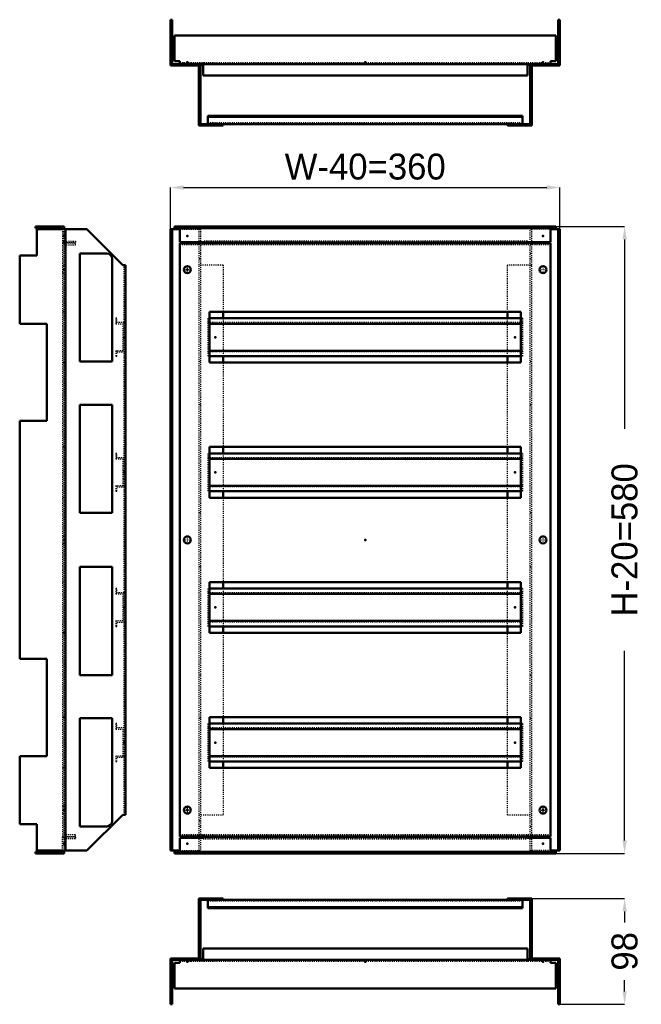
# Model space of a CAD drawing. Header units: millimetres. Extents: x 0 to 1097, y 0 to 911.
# Tile 1 of 2: x 0 to 575, y 0 to 911. Entities that reach past the tile are written whole.
import ezdxf

# ---------------------------------------------------------------- set-up
doc = ezdxf.new("R2010")
doc.units = ezdxf.units.MM
doc.linetypes.add('Center', pattern=[1.5, 0.45, -0.5, 0.05, -0.5])
doc.linetypes.add('Dashed', pattern=[2, 1, -1])
for name, color, linetype, lineweight in [('2d ConnectionPoints', 7, 'Continuous', 50), ('AM_0', 7, 'Continuous', 50), ('AM_5', 3, 'Continuous', 25), ('AM_7', 7, 'Center', 25), ('AM_9', 6, 'Dashed', 25)]:
    doc.layers.add(name, color=color, linetype=linetype, lineweight=lineweight)
doc.dimstyles.new('ISO-25', dxfattribs={"dimtxt": 2.5, "dimasz": 2.5, "dimexe": 1.25, "dimexo": 0.625, "dimtad": 1, "dimtxsty": 'Standard', "dimcen": 2.5, "dimadec": 0, "dimazin": 0, "dimtfac": 1, "dimtmove": 0, "dimatfit": 3, "dimfxl": 1, "dimarcsym": 0})

# ---------------------------------------------------------------- blocks, each defined once
blk = doc.blocks.new('1_AC600_0__1_0_in_AC06040R5_0__1300')
at = {"layer": 'AM_0'}
for p, q in [((451.14, 98), (473.64, 98)), ((451.14, 96.5), (451.14, 98)), ((472.14, 96.5), (451.14, 96.5)), ((472.14, 41), (472.14, 96.5)), ((472.14, 95.54), (473.64, 95.54)), ((473.64, 98), (473.64, 42.5)), ((473.64, 62.14), (472.14, 62.14)), ((473.64, 42.5), (499.64, 42.5)), ((498.14, 41), (491.14, 41)), ((498.14, 0), (498.14, 41)), ((499.64, 0), (499.64, 42.5)), ((498.14, 16), (499.64, 16)), ((498.14, 0), (499.64, 0))]:
    blk.add_line(p, q, dxfattribs=at)
at = {"layer": 'AM_9'}
for p, q in [((472.14, 85.5), (473.64, 85.5)), ((472.14, 80.5), (473.64, 80.5)), ((472.14, 55.5), (473.64, 55.5)), ((498.14, 25), (499.64, 25))]:
    blk.add_line(p, q, dxfattribs=at)
blk = doc.blocks.new('2_AC06040R5_0__P1_0_in_AC06040R5_0__1300')
at = {"layer": 'AM_0'}
for p, q in [((174.14, 96.5), (174.14, 89)), ((451.14, 96.5), (188.14, 96.5)), ((465.14, 96.5), (465.14, 89)), ((465.14, 90), (174.14, 90)), ((465.14, 89), (174.14, 89))]:
    blk.add_line(p, q, dxfattribs=at)
at = {"layer": 'AM_9'}
blk.add_line((465.14, 95.5), (174.14, 95.5), dxfattribs=at)
blk = doc.blocks.new('3_MC_400_H_0__0_in_AC06040R5_0__1300')
at = {"layer": 'AM_0'}
for p, q in [((169.64, 51.5), (169.64, 41)), ((469.64, 51.5), (169.64, 51.5)), ((469.64, 41), (469.64, 51.5)), ((148.14, 38.27), (143.14, 38.27)), ((143.14, 38.27), (143.14, 14.5)), ((148.14, 41), (148.14, 38.27)), ((491.14, 41), (148.14, 41)), ((491.14, 41), (491.14, 38.27)), ((491.14, 38.27), (496.14, 38.27)), ((496.14, 38.27), (496.14, 14.5)), ((496.14, 14.5), (143.14, 14.5))]:
    blk.add_line(p, q, dxfattribs=at)
at = {"layer": 'AM_9'}
for p, q in [((491.14, 39.5), (148.14, 39.5)), ((169.64, 41), (169.64, 39.5)), ((469.64, 39.5), (469.64, 41))]:
    blk.add_line(p, q, dxfattribs=at)
blk = doc.blocks.new('4_AC600_0__2_0_in_AC06040R5_0__1300')
at = {"layer": 'AM_0'}
for p, q in [((165.64, 98), (188.14, 98)), ((165.64, 98), (165.64, 42.5)), ((167.14, 95.54), (165.64, 95.54)), ((188.14, 96.5), (167.14, 96.5)), ((167.14, 41), (167.14, 96.5)), ((188.14, 98), (188.14, 96.5)), ((165.64, 62.14), (167.14, 62.14)), ((139.64, 42.5), (139.64, 0)), ((165.64, 42.5), (139.64, 42.5)), ((141.14, 41), (141.14, 0)), ((141.14, 41), (148.14, 41)), ((141.14, 16), (139.64, 16)), ((141.14, 0), (139.64, 0))]:
    blk.add_line(p, q, dxfattribs=at)
at = {"layer": 'AM_9'}
for p, q in [((167.14, 85.5), (165.64, 85.5)), ((167.14, 80.5), (165.64, 80.5)), ((167.14, 55.5), (165.64, 55.5)), ((141.14, 25), (139.64, 25))]:
    blk.add_line(p, q, dxfattribs=at)
blk = doc.blocks.new('5_AC06040R5_0__P2_0_in_AC06040R5_0__1300')
at = {"layer": 'AM_0'}
for p, q in [((169.64, 41.89), (167.14, 41.89)), ((167.14, 41.05), (169.64, 41.05)), ((469.64, 41.89), (472.14, 41.89)), ((472.14, 41.05), (469.64, 41.05))]:
    blk.add_line(p, q, dxfattribs=at)
at = {"layer": 'AM_7'}
for p, q in [((155.14, 39.43), (155.14, 41.08)), ((484.14, 39.43), (484.14, 41.08))]:
    blk.add_line(p, q, dxfattribs=at)
at = {"layer": 'AM_9'}
for p, q in [((148.14, 41.89), (148.14, 41)), ((167.14, 41.89), (148.14, 41.89)), ((148.14, 41.05), (167.14, 41.05)), ((151.89, 41), (151.89, 39.5)), ((158.39, 39.5), (158.39, 41)), ((175.64, 41), (175.64, 39.5)), ((463.64, 41), (463.64, 39.5)), ((472.14, 41.89), (491.14, 41.89)), ((491.14, 41.05), (472.14, 41.05)), ((480.89, 41), (480.89, 39.5)), ((487.39, 39.5), (487.39, 41)), ((491.14, 41.89), (491.14, 41))]:
    blk.add_line(p, q, dxfattribs=at)
blk = doc.blocks.new('6_AC600_0__0_in_AC06040R5_0__1300')
at = {"layer": 'AM_0'}
for p, q in [((62.14, 717.14), (16, 717.14)), ((16, 692.64), (16, 717.14)), ((42.5, 142.14), (42.5, 717.14)), ((95.54, 683.94), (62.14, 717.14)), ((0, 629.64), (0, 692.64)), ((0, 692.64), (16, 692.64)), ((80.5, 694.64), (55.5, 694.64)), ((55.5, 694.64), (55.5, 594.64)), ((85.5, 594.64), (85.5, 689.64)), ((98, 683.94), (95.54, 683.94)), ((98, 175.34), (98, 683.94)), ((25, 629.64), (0, 629.64)), ((25, 539.64), (25, 629.64)), ((55.5, 594.64), (85.5, 594.64)), ((85.5, 554.64), (55.5, 554.64)), ((55.5, 554.64), (55.5, 454.64)), ((85.5, 454.64), (85.5, 554.64)), ((0, 539.64), (25, 539.64)), ((0, 319.64), (0, 539.64)), ((55.5, 454.64), (85.5, 454.64)), ((85.5, 404.64), (55.5, 404.64)), ((55.5, 404.64), (55.5, 304.64)), ((85.5, 304.64), (85.5, 404.64)), ((25, 319.64), (0, 319.64)), ((25, 229.64), (25, 319.64)), ((55.5, 304.64), (85.5, 304.64)), ((85.5, 264.64), (55.5, 264.64)), ((55.5, 264.64), (55.5, 164.64)), ((85.5, 169.64), (85.5, 264.64)), ((0, 166.64), (0, 229.64)), ((0, 229.64), (25, 229.64)), ((62.14, 142.14), (95.54, 175.34)), ((95.54, 175.34), (98, 175.34)), ((16, 166.64), (0, 166.64)), ((16, 142.14), (16, 166.64)), ((55.5, 164.64), (80.5, 164.64)), ((62.14, 142.14), (16, 142.14))]:
    blk.add_line(p, q, dxfattribs=at)
for centre, start, end in [((80.5, 689.64), 0, 90), ((80.5, 169.64), 270, 0)]:
    blk.add_arc(centre, 5, start, end, dxfattribs=at)
at = {"layer": 'AM_9'}
for p, q in [((41, 142.14), (41, 717.14)), ((96.5, 175.34), (96.5, 683.94))]:
    blk.add_line(p, q, dxfattribs=at)
blk = doc.blocks.new('7_AC06040R5_0__P1_1_0_in_AC06040R5_0__1300')
at = {"layer": 'AM_9'}
for p, q in [((89, 634.64), (89, 629.64)), ((90, 634.64), (89, 634.64)), ((89, 629.64), (95.5, 629.64)), ((90, 630.64), (90, 634.64)), ((96.5, 630.64), (90, 630.64)), ((95.5, 629.64), (95.5, 604.64)), ((95.5, 604.64), (89, 604.64)), ((89, 604.64), (89, 599.64)), ((90, 599.64), (90, 603.64)), ((90, 603.64), (96.5, 603.64)), ((89, 599.64), (90, 599.64))]:
    blk.add_line(p, q, dxfattribs=at)
blk = doc.blocks.new('8_AC06040R5_0__P1_2_0_in_AC06040R5_0__1300')
at = {"layer": 'AM_9'}
for p, q in [((89, 509.64), (89, 504.64)), ((90, 509.64), (89, 509.64)), ((89, 504.64), (95.5, 504.64)), ((90, 505.64), (90, 509.64)), ((96.5, 505.64), (90, 505.64)), ((95.5, 504.64), (95.5, 479.64)), ((89, 479.64), (89, 474.64)), ((95.5, 479.64), (89, 479.64)), ((89, 474.64), (90, 474.64)), ((90, 474.64), (90, 478.64)), ((90, 478.64), (96.5, 478.64))]:
    blk.add_line(p, q, dxfattribs=at)
blk = doc.blocks.new('9_AC06040R5_0__P1_3_0_in_AC06040R5_0__1300')
at = {"layer": 'AM_9'}
for p, q in [((89, 384.64), (89, 379.64)), ((90, 384.64), (89, 384.64)), ((90, 380.64), (90, 384.64)), ((89, 379.64), (95.5, 379.64)), ((96.5, 380.64), (90, 380.64)), ((95.5, 379.64), (95.5, 354.64)), ((89, 354.64), (89, 349.64)), ((95.5, 354.64), (89, 354.64)), ((89, 349.64), (90, 349.64)), ((90, 349.64), (90, 353.64)), ((90, 353.64), (96.5, 353.64))]:
    blk.add_line(p, q, dxfattribs=at)
blk = doc.blocks.new('10_AC06040R5_0__P1_4_0_in_AC06040R5_0__1300')
at = {"layer": 'AM_9'}
for p, q in [((89, 259.64), (89, 254.64)), ((90, 259.64), (89, 259.64)), ((90, 255.64), (90, 259.64)), ((96.5, 255.64), (90, 255.64)), ((89, 254.64), (95.5, 254.64)), ((95.5, 254.64), (95.5, 229.64)), ((95.5, 229.64), (89, 229.64)), ((89, 229.64), (89, 224.64)), ((90, 224.64), (90, 228.64)), ((90, 228.64), (96.5, 228.64)), ((89, 224.64), (90, 224.64))]:
    blk.add_line(p, q, dxfattribs=at)
blk = doc.blocks.new('11_MC_400_H_0__1_0_in_AC06040R5_0__1300')
at = {"layer": 'AM_0'}
for p, q in [((41, 719.64), (14.5, 719.64)), ((14.5, 719.64), (14.5, 718.14)), ((38.27, 719.64), (38.27, 718.14)), ((41, 717.14), (41, 719.64)), ((14.5, 718.14), (39.5, 718.14)), ((39.5, 718.14), (39.5, 717.14))]:
    blk.add_line(p, q, dxfattribs=at)
at = {"layer": 'AM_9'}
for p, q in [((39.5, 717.14), (39.5, 704.64)), ((41, 705.14), (39.5, 705.14)), ((39.5, 704.64), (51.5, 704.64)), ((41, 706.14), (51.5, 706.14)), ((51.5, 706.14), (51.5, 704.64))]:
    blk.add_line(p, q, dxfattribs=at)
blk = doc.blocks.new('12_MC_400_H_0__2_0_in_AC06040R5_0__1300')
at = {"layer": 'AM_0'}
for p, q in [((14.5, 141.14), (39.5, 141.14)), ((14.5, 139.64), (14.5, 141.14)), ((41, 139.64), (14.5, 139.64)), ((38.27, 139.64), (38.27, 141.14)), ((39.5, 141.14), (39.5, 142.14)), ((41, 142.14), (41, 139.64))]:
    blk.add_line(p, q, dxfattribs=at)
at = {"layer": 'AM_9'}
for p, q in [((39.5, 142.14), (39.5, 154.64)), ((51.5, 154.64), (39.5, 154.64)), ((41, 154.14), (39.5, 154.14)), ((51.5, 153.14), (41, 153.14)), ((51.5, 154.64), (51.5, 153.14))]:
    blk.add_line(p, q, dxfattribs=at)
blk = doc.blocks.new('13_AC06040R5_0__P2_0_in_AC06040R5_0__1300')
at = {"layer": 'AM_7'}
for p, q in [((39.42, 679.64), (41.07, 679.64)), ((39.42, 429.64), (41.07, 429.64)), ((39.42, 179.64), (41.07, 179.64))]:
    blk.add_line(p, q, dxfattribs=at)
at = {"layer": 'AM_9'}
for p, q in [((51.5, 704.14), (39.5, 704.14)), ((39.5, 704.14), (39.5, 155.14)), ((41, 702.64), (51.5, 702.64)), ((41.05, 704.14), (41.89, 702.64)), ((51.5, 702.64), (51.5, 704.14)), ((41, 682.89), (39.5, 682.89)), ((39.5, 676.39), (41, 676.39)), ((41, 640.64), (39.5, 640.64)), ((41, 593.64), (39.5, 593.64)), ((41, 515.64), (39.5, 515.64)), ((41, 468.64), (39.5, 468.64)), ((41, 432.89), (39.5, 432.89)), ((39.5, 426.39), (41, 426.39)), ((41, 390.64), (39.5, 390.64)), ((41, 343.64), (39.5, 343.64)), ((41, 265.64), (39.5, 265.64)), ((41, 218.64), (39.5, 218.64)), ((41, 182.89), (39.5, 182.89)), ((39.5, 176.39), (41, 176.39)), ((39.5, 155.14), (51.5, 155.14)), ((51.5, 156.64), (41, 156.64)), ((41.89, 156.64), (41.05, 155.14)), ((51.5, 155.14), (51.5, 156.64))]:
    blk.add_line(p, q, dxfattribs=at)
blk = doc.blocks.new('14_AC600_0__1_0_in_AC06040R5_0__1300')
at = {"layer": 'AM_0'}
for p, q in [((499.64, 717.14), (491.14, 717.14)), ((498.14, 142.14), (498.14, 717.14)), ((499.64, 142.14), (499.64, 717.14)), ((472.14, 704.14), (472.14, 705.14)), ((498.14, 692.64), (499.64, 692.64)), ((451.14, 634.64), (451.14, 640.64)), ((498.14, 629.64), (499.64, 629.64)), ((451.14, 593.64), (451.14, 599.64)), ((498.14, 539.64), (499.64, 539.64)), ((451.14, 509.64), (451.14, 515.64)), ((451.14, 468.64), (451.14, 474.64)), ((451.14, 384.64), (451.14, 390.64)), ((451.14, 343.64), (451.14, 349.64)), ((498.14, 319.64), (499.64, 319.64)), ((451.14, 259.64), (451.14, 265.64)), ((498.14, 229.64), (499.64, 229.64)), ((451.14, 218.64), (451.14, 224.64)), ((498.14, 166.64), (499.64, 166.64)), ((472.14, 154.14), (472.14, 155.14)), ((499.64, 142.14), (491.14, 142.14))]:
    blk.add_line(p, q, dxfattribs=at)
at = {"layer": 'AM_9'}
for p, q in [((491.14, 717.14), (472.14, 717.14)), ((472.14, 705.14), (472.14, 717.14)), ((473.64, 142.14), (473.64, 717.14)), ((472.14, 155.14), (472.14, 704.14)), ((472.14, 694.64), (473.64, 694.64)), ((473.64, 683.94), (451.14, 683.94)), ((451.14, 640.64), (451.14, 683.94)), ((472.14, 689.64), (473.64, 689.64)), ((451.14, 599.64), (451.14, 634.64)), ((451.14, 515.64), (451.14, 593.64)), ((472.14, 594.64), (473.64, 594.64)), ((472.14, 554.64), (473.64, 554.64)), ((451.14, 474.64), (451.14, 509.64)), ((451.14, 390.64), (451.14, 468.64)), ((472.14, 454.64), (473.64, 454.64)), ((472.14, 404.64), (473.64, 404.64)), ((451.14, 349.64), (451.14, 384.64)), ((451.14, 265.64), (451.14, 343.64)), ((472.14, 304.64), (473.64, 304.64)), ((472.14, 264.64), (473.64, 264.64)), ((451.14, 224.64), (451.14, 259.64)), ((451.14, 175.34), (451.14, 218.64)), ((451.14, 175.34), (473.64, 175.34)), ((472.14, 169.64), (473.64, 169.64)), ((472.14, 164.64), (473.64, 164.64)), ((472.14, 142.14), (472.14, 154.14)), ((491.14, 142.14), (472.14, 142.14))]:
    blk.add_line(p, q, dxfattribs=at)
blk = doc.blocks.new('15_AC06040R5_0__P1_1_0_in_AC06040R5_0__1300')
at = {"layer": 'AM_0'}
for p, q in [((463.64, 634.64), (175.64, 634.64)), ((463.64, 629.64), (175.64, 629.64)), ((463.64, 604.64), (175.64, 604.64)), ((463.64, 599.64), (175.64, 599.64))]:
    blk.add_line(p, q, dxfattribs=at)
at = {"layer": 'AM_9'}
for p, q in [((174.14, 634.64), (174.14, 599.64)), ((175.64, 634.64), (174.14, 634.64)), ((465.14, 630.64), (174.14, 630.64)), ((175.64, 629.64), (174.14, 629.64)), ((465.14, 634.64), (463.64, 634.64)), ((465.14, 629.64), (463.64, 629.64)), ((465.14, 634.64), (465.14, 599.64)), ((175.64, 604.64), (174.14, 604.64)), ((465.14, 603.64), (174.14, 603.64)), ((465.14, 604.64), (463.64, 604.64)), ((175.64, 599.64), (174.14, 599.64)), ((465.14, 599.64), (463.64, 599.64))]:
    blk.add_line(p, q, dxfattribs=at)
blk = doc.blocks.new('16_AC06040R5_0__P1_2_0_in_AC06040R5_0__1300')
at = {"layer": 'AM_0'}
for p, q in [((463.64, 509.64), (175.64, 509.64)), ((463.64, 504.64), (175.64, 504.64)), ((463.64, 479.64), (175.64, 479.64)), ((463.64, 474.64), (175.64, 474.64))]:
    blk.add_line(p, q, dxfattribs=at)
at = {"layer": 'AM_9'}
for p, q in [((174.14, 509.64), (174.14, 474.64)), ((175.64, 509.64), (174.14, 509.64)), ((465.14, 505.64), (174.14, 505.64)), ((175.64, 504.64), (174.14, 504.64)), ((465.14, 509.64), (463.64, 509.64)), ((465.14, 504.64), (463.64, 504.64)), ((465.14, 509.64), (465.14, 474.64)), ((175.64, 479.64), (174.14, 479.64)), ((465.14, 478.64), (174.14, 478.64)), ((175.64, 474.64), (174.14, 474.64)), ((465.14, 479.64), (463.64, 479.64)), ((465.14, 474.64), (463.64, 474.64))]:
    blk.add_line(p, q, dxfattribs=at)
blk = doc.blocks.new('17_AC06040R5_0__P1_3_0_in_AC06040R5_0__1300')
at = {"layer": 'AM_0'}
for p, q in [((463.64, 384.64), (175.64, 384.64)), ((463.64, 379.64), (175.64, 379.64)), ((463.64, 354.64), (175.64, 354.64)), ((463.64, 349.64), (175.64, 349.64))]:
    blk.add_line(p, q, dxfattribs=at)
at = {"layer": 'AM_9'}
for p, q in [((175.64, 384.64), (174.14, 384.64)), ((174.14, 384.64), (174.14, 349.64)), ((465.14, 384.64), (463.64, 384.64)), ((465.14, 384.64), (465.14, 349.64)), ((465.14, 380.64), (174.14, 380.64)), ((175.64, 379.64), (174.14, 379.64)), ((465.14, 379.64), (463.64, 379.64)), ((175.64, 354.64), (174.14, 354.64)), ((465.14, 353.64), (174.14, 353.64)), ((175.64, 349.64), (174.14, 349.64)), ((465.14, 354.64), (463.64, 354.64)), ((465.14, 349.64), (463.64, 349.64))]:
    blk.add_line(p, q, dxfattribs=at)
blk = doc.blocks.new('18_AC06040R5_0__P1_4_0_in_AC06040R5_0__1300')
at = {"layer": 'AM_0'}
for p, q in [((463.64, 259.64), (175.64, 259.64)), ((463.64, 254.64), (175.64, 254.64)), ((463.64, 229.64), (175.64, 229.64)), ((463.64, 224.64), (175.64, 224.64))]:
    blk.add_line(p, q, dxfattribs=at)
at = {"layer": 'AM_9'}
for p, q in [((174.14, 259.64), (174.14, 224.64)), ((175.64, 259.64), (174.14, 259.64)), ((465.14, 255.64), (174.14, 255.64)), ((465.14, 259.64), (463.64, 259.64)), ((465.14, 259.64), (465.14, 224.64)), ((175.64, 254.64), (174.14, 254.64)), ((465.14, 254.64), (463.64, 254.64)), ((175.64, 229.64), (174.14, 229.64)), ((465.14, 228.64), (174.14, 228.64)), ((465.14, 229.64), (463.64, 229.64)), ((175.64, 224.64), (174.14, 224.64)), ((465.14, 224.64), (463.64, 224.64))]:
    blk.add_line(p, q, dxfattribs=at)
blk = doc.blocks.new('19_MC_400_H_0__1_0_in_AC06040R5_0__1300')
at = {"layer": 'AM_0'}
for p, q in [((143.14, 719.64), (143.14, 718.14)), ((496.14, 719.64), (143.14, 719.64)), ((496.14, 719.64), (496.14, 718.14)), ((496.14, 718.14), (143.14, 718.14)), ((148.14, 718.14), (148.14, 705.14)), ((491.14, 718.14), (491.14, 705.14)), ((169.64, 705.14), (148.14, 705.14)), ((169.64, 705.14), (169.64, 704.64)), ((469.64, 704.64), (169.64, 704.64)), ((469.64, 705.14), (469.64, 704.64)), ((491.14, 705.14), (469.64, 705.14))]:
    blk.add_line(p, q, dxfattribs=at)
at = {"layer": 'AM_9'}
for p, q in [((148.14, 719.64), (148.14, 718.14)), ((491.14, 719.64), (491.14, 718.14)), ((469.64, 706.14), (169.64, 706.14)), ((169.64, 706.14), (169.64, 705.14)), ((469.64, 706.14), (469.64, 705.14))]:
    blk.add_line(p, q, dxfattribs=at)
blk = doc.blocks.new('20_MC_400_H_0__2_0_in_AC06040R5_0__1300')
at = {"layer": 'AM_0'}
for p, q in [((148.14, 141.14), (148.14, 154.14)), ((148.14, 154.14), (169.64, 154.14)), ((169.64, 154.64), (469.64, 154.64)), ((169.64, 154.14), (169.64, 154.64)), ((469.64, 154.14), (469.64, 154.64)), ((469.64, 154.14), (491.14, 154.14)), ((491.14, 141.14), (491.14, 154.14)), ((143.14, 141.14), (496.14, 141.14)), ((143.14, 139.64), (143.14, 141.14)), ((143.14, 139.64), (496.14, 139.64)), ((496.14, 139.64), (496.14, 141.14))]:
    blk.add_line(p, q, dxfattribs=at)
at = {"layer": 'AM_9'}
for p, q in [((169.64, 153.14), (169.64, 154.14)), ((169.64, 153.14), (469.64, 153.14)), ((469.64, 153.14), (469.64, 154.14)), ((148.14, 139.64), (148.14, 141.14)), ((491.14, 139.64), (491.14, 141.14))]:
    blk.add_line(p, q, dxfattribs=at)
blk = doc.blocks.new('21_AC600_0__2_0_in_AC06040R5_0__1300')
at = {"layer": 'AM_0'}
for p, q in [((139.64, 717.14), (148.14, 717.14)), ((139.64, 717.14), (139.64, 142.14)), ((141.14, 717.14), (141.14, 142.14)), ((167.14, 705.14), (167.14, 704.14)), ((141.14, 692.64), (139.64, 692.64)), ((188.14, 640.64), (188.14, 634.64)), ((141.14, 629.64), (139.64, 629.64)), ((188.14, 599.64), (188.14, 593.64)), ((141.14, 539.64), (139.64, 539.64)), ((188.14, 515.64), (188.14, 509.64)), ((188.14, 474.64), (188.14, 468.64)), ((188.14, 390.64), (188.14, 384.64)), ((188.14, 349.64), (188.14, 343.64)), ((141.14, 319.64), (139.64, 319.64)), ((188.14, 265.64), (188.14, 259.64)), ((141.14, 229.64), (139.64, 229.64)), ((188.14, 224.64), (188.14, 218.64)), ((141.14, 166.64), (139.64, 166.64)), ((167.14, 155.14), (167.14, 154.14)), ((139.64, 142.14), (148.14, 142.14))]:
    blk.add_line(p, q, dxfattribs=at)
at = {"layer": 'AM_9'}
for p, q in [((148.14, 717.14), (167.14, 717.14)), ((165.64, 717.14), (165.64, 142.14)), ((167.14, 717.14), (167.14, 705.14)), ((167.14, 704.14), (167.14, 155.14)), ((167.14, 694.64), (165.64, 694.64)), ((167.14, 689.64), (165.64, 689.64)), ((188.14, 683.94), (165.64, 683.94)), ((188.14, 683.94), (188.14, 640.64)), ((188.14, 634.64), (188.14, 599.64)), ((167.14, 594.64), (165.64, 594.64)), ((188.14, 593.64), (188.14, 515.64)), ((167.14, 554.64), (165.64, 554.64)), ((188.14, 509.64), (188.14, 474.64)), ((188.14, 468.64), (188.14, 390.64)), ((167.14, 454.64), (165.64, 454.64)), ((167.14, 404.64), (165.64, 404.64)), ((188.14, 384.64), (188.14, 349.64)), ((188.14, 343.64), (188.14, 265.64)), ((167.14, 304.64), (165.64, 304.64)), ((167.14, 264.64), (165.64, 264.64)), ((188.14, 259.64), (188.14, 224.64)), ((188.14, 218.64), (188.14, 175.34)), ((165.64, 175.34), (188.14, 175.34)), ((167.14, 169.64), (165.64, 169.64)), ((167.14, 164.64), (165.64, 164.64)), ((167.14, 154.14), (167.14, 142.14)), ((148.14, 142.14), (167.14, 142.14))]:
    blk.add_line(p, q, dxfattribs=at)
blk = doc.blocks.new('22_AC06040R5_0__P2_0_in_AC06040R5_0__1300')
at = {"layer": 'AM_0'}
for p, q in [((491.14, 704.14), (148.14, 704.14)), ((148.14, 704.14), (148.14, 155.14)), ((491.14, 704.14), (491.14, 155.14)), ((175.64, 640.64), (175.64, 593.64)), ((463.64, 640.64), (175.64, 640.64)), ((463.64, 593.64), (463.64, 640.64)), ((175.64, 593.64), (463.64, 593.64)), ((175.64, 515.64), (175.64, 468.64)), ((463.64, 515.64), (175.64, 515.64)), ((463.64, 468.64), (463.64, 515.64)), ((175.64, 468.64), (463.64, 468.64)), ((463.64, 390.64), (175.64, 390.64)), ((175.64, 390.64), (175.64, 343.64)), ((463.64, 343.64), (463.64, 390.64)), ((175.64, 343.64), (463.64, 343.64)), ((175.64, 265.64), (175.64, 218.64)), ((463.64, 265.64), (175.64, 265.64)), ((463.64, 218.64), (463.64, 265.64)), ((175.64, 218.64), (463.64, 218.64)), ((491.14, 155.14), (148.14, 155.14))]:
    blk.add_line(p, q, dxfattribs=at)
for centre in [(155.14, 679.64), (484.14, 679.64), (155.14, 429.64), (484.14, 429.64), (155.14, 179.64), (484.14, 179.64)]:
    blk.add_circle(centre, 3.25, dxfattribs=at)
at = {"layer": 'AM_7'}
for p, q in [((151.7275, 679.64), (158.5525, 679.64)), ((155.14, 676.2275), (155.14, 683.0525)), ((480.7275, 679.64), (487.5525, 679.64)), ((484.14, 676.2275), (484.14, 683.0525)), ((151.7275, 429.64), (158.5525, 429.64)), ((155.14, 426.2275), (155.14, 433.0525)), ((480.7275, 429.64), (487.5525, 429.64)), ((484.14, 426.2275), (484.14, 433.0525)), ((155.14, 176.2275), (155.14, 183.0525)), ((484.14, 176.2275), (484.14, 183.0525)), ((151.7275, 179.64), (158.5525, 179.64)), ((480.7275, 179.64), (487.5525, 179.64))]:
    blk.add_line(p, q, dxfattribs=at)
at = {"layer": 'AM_9'}
for p, q in [((491.14, 702.64), (148.14, 702.64)), ((169.64, 704.14), (169.64, 702.64)), ((469.64, 704.14), (469.64, 702.64)), ((491.14, 156.64), (148.14, 156.64)), ((169.64, 156.64), (169.64, 155.14)), ((469.64, 156.64), (469.64, 155.14))]:
    blk.add_line(p, q, dxfattribs=at)
blk = doc.blocks.new('40_AC600_0__1_0_in_AC06040R5_0__1300')
at = {"layer": 'AM_0'}
for p, q in [((498.14, 869.88), (498.14, 910.88)), ((498.14, 910.88), (499.64, 910.88)), ((499.64, 868.38), (499.64, 910.88)), ((498.14, 894.88), (499.64, 894.88)), ((472.14, 869.88), (472.14, 814.38)), ((473.64, 812.88), (473.64, 868.38)), ((473.64, 868.38), (499.64, 868.38)), ((498.14, 869.88), (491.14, 869.88)), ((473.64, 848.74), (472.14, 848.74)), ((451.14, 814.38), (472.14, 814.38)), ((451.14, 812.88), (451.14, 814.38)), ((473.64, 812.88), (451.14, 812.88)), ((472.14, 815.34), (473.64, 815.34))]:
    blk.add_line(p, q, dxfattribs=at)
at = {"layer": 'AM_9'}
for p, q in [((498.14, 885.88), (499.64, 885.88)), ((472.14, 855.38), (473.64, 855.38)), ((472.14, 830.38), (473.64, 830.38)), ((472.14, 825.38), (473.64, 825.38))]:
    blk.add_line(p, q, dxfattribs=at)
blk = doc.blocks.new('41_AC06040R5_0__P1_0_in_AC06040R5_0__1300')
at = {"layer": 'AM_0'}
for p, q in [((174.14, 821.88), (174.14, 814.38)), ((465.14, 821.88), (174.14, 821.88)), ((465.14, 820.88), (174.14, 820.88)), ((465.14, 821.88), (465.14, 814.38)), ((451.14, 814.38), (188.14, 814.38))]:
    blk.add_line(p, q, dxfattribs=at)
at = {"layer": 'AM_9'}
blk.add_line((465.14, 815.38), (174.14, 815.38), dxfattribs=at)
blk = doc.blocks.new('42_MC_400_H_0__0_in_AC06040R5_0__1300')
at = {"layer": 'AM_0'}
for p, q in [((143.14, 872.61), (143.14, 896.38)), ((143.14, 896.38), (496.14, 896.38)), ((496.14, 872.61), (496.14, 896.38)), ((148.14, 872.61), (143.14, 872.61)), ((148.14, 869.88), (148.14, 872.61)), ((148.14, 869.88), (491.14, 869.88)), ((169.64, 869.88), (169.64, 859.38)), ((469.64, 859.38), (469.64, 869.88)), ((491.14, 869.88), (491.14, 872.61)), ((491.14, 872.61), (496.14, 872.61)), ((169.64, 859.38), (469.64, 859.38))]:
    blk.add_line(p, q, dxfattribs=at)
at = {"layer": 'AM_9'}
for p, q in [((148.14, 871.38), (491.14, 871.38)), ((169.64, 871.38), (169.64, 869.88)), ((469.64, 869.88), (469.64, 871.38))]:
    blk.add_line(p, q, dxfattribs=at)
blk = doc.blocks.new('43_AC600_0__2_0_in_AC06040R5_0__1300')
at = {"layer": 'AM_0'}
for p, q in [((139.64, 910.88), (139.64, 868.38)), ((141.14, 910.88), (139.64, 910.88)), ((141.14, 910.88), (141.14, 869.88)), ((141.14, 894.88), (139.64, 894.88)), ((165.64, 868.38), (139.64, 868.38)), ((141.14, 869.88), (148.14, 869.88)), ((165.64, 812.88), (165.64, 868.38)), ((167.14, 869.88), (167.14, 814.38)), ((165.64, 848.74), (167.14, 848.74)), ((167.14, 815.34), (165.64, 815.34)), ((188.14, 812.88), (165.64, 812.88)), ((167.14, 814.38), (188.14, 814.38)), ((188.14, 814.38), (188.14, 812.88))]:
    blk.add_line(p, q, dxfattribs=at)
at = {"layer": 'AM_9'}
for p, q in [((141.14, 885.88), (139.64, 885.88)), ((167.14, 855.38), (165.64, 855.38)), ((167.14, 830.38), (165.64, 830.38)), ((167.14, 825.38), (165.64, 825.38))]:
    blk.add_line(p, q, dxfattribs=at)
blk = doc.blocks.new('44_AC06040R5_0__P2_0_in_AC06040R5_0__1300')
at = {"layer": 'AM_0'}
for p, q in [((169.64, 869.83), (167.14, 869.83)), ((167.14, 868.99), (169.64, 868.99)), ((469.64, 869.83), (472.14, 869.83)), ((472.14, 868.99), (469.64, 868.99))]:
    blk.add_line(p, q, dxfattribs=at)
at = {"layer": 'AM_7'}
for p, q in [((155.14, 871.46), (155.14, 869.81)), ((484.14, 871.46), (484.14, 869.81))]:
    blk.add_line(p, q, dxfattribs=at)
at = {"layer": 'AM_9'}
for p, q in [((148.14, 869.88), (148.14, 868.99)), ((167.14, 869.83), (148.14, 869.83)), ((148.14, 868.99), (167.14, 868.99)), ((151.89, 871.38), (151.89, 869.88)), ((158.39, 869.88), (158.39, 871.38)), ((175.64, 869.88), (175.64, 871.38)), ((463.64, 869.88), (463.64, 871.38)), ((472.14, 869.83), (491.14, 869.83)), ((491.14, 868.99), (472.14, 868.99)), ((480.89, 871.38), (480.89, 869.88)), ((487.39, 869.88), (487.39, 871.38)), ((491.14, 868.99), (491.14, 869.88))]:
    blk.add_line(p, q, dxfattribs=at)
blk = doc.blocks.new('*D45')
at = {"layer": 'AM_5', "color": 0, "lineweight": -2}
for p, q in [((470.14, 98), (559.64, 98)), ((559.64, 86), (559.64, 75.63)), ((559.64, 12), (559.64, 22.37)), ((499.64, 0), (559.64, 0))]:
    blk.add_line(p, q, dxfattribs=at)
at = {"layer": 'AM_5', "color": 0}
for points in [[(561.64, 86), (557.64, 86), (559.64, 98)], [(557.64, 12), (561.64, 12), (559.64, 0)]]:
    blk.add_solid(points, dxfattribs=at)
at = {"layer": 'Defpoints', "color": 0}
for p in [(470.14, 98), (547.64, 98), (499.64, 0)]:
    blk.add_point(p, dxfattribs=at)
at = {"layer": 'AM_5', "color": 0, "insert": (559.64, 49), "char_height": 24, "attachment_point": 5, "rotation": 90}
blk.add_mtext('98', dxfattribs=at)
blk = doc.blocks.new('*D46')
at = {"layer": 'AM_5', "color": 0, "lineweight": -2}
for p, q in [((139.64, 717.14), (139.64, 755.64)), ((151.64, 755.64), (487.64, 755.64)), ((499.64, 717.14), (499.64, 755.64))]:
    blk.add_line(p, q, dxfattribs=at)
at = {"layer": 'AM_5', "color": 0}
for points in [[(151.64, 757.64), (151.64, 753.64), (139.64, 755.64)], [(487.64, 753.64), (487.64, 757.64), (499.64, 755.64)]]:
    blk.add_solid(points, dxfattribs=at)
at = {"layer": 'Defpoints', "color": 0}
for p in [(499.64, 743.64), (139.64, 717.14), (499.64, 717.14)]:
    blk.add_point(p, dxfattribs=at)
at = {"layer": 'AM_5', "color": 0, "insert": (319.64, 774.84), "char_height": 24, "attachment_point": 5}
blk.add_mtext('W-40=360', dxfattribs=at)
blk = doc.blocks.new('*D47')
at = {"layer": 'AM_5', "color": 0, "lineweight": -2}
for p, q in [((491.14, 719.64), (559.64, 719.64)), ((559.64, 707.64), (559.64, 532.27)), ((559.64, 151.64), (559.64, 327.01)), ((491.14, 139.64), (559.64, 139.64))]:
    blk.add_line(p, q, dxfattribs=at)
at = {"layer": 'AM_5', "color": 0}
for points in [[(561.64, 707.64), (557.64, 707.64), (559.64, 719.64)], [(557.64, 151.64), (561.64, 151.64), (559.64, 139.64)]]:
    blk.add_solid(points, dxfattribs=at)
at = {"layer": 'Defpoints', "color": 0}
for p in [(491.14, 719.64), (547.64, 719.64), (491.14, 139.64)]:
    blk.add_point(p, dxfattribs=at)
at = {"layer": 'AM_5', "color": 0, "insert": (559.64, 429.64), "char_height": 24, "attachment_point": 5, "rotation": 90}
blk.add_mtext('H-20=580', dxfattribs=at)

msp = doc.modelspace()

# ---------------------------------------------------------------- linework, layer by layer
at = {"layer": '2d ConnectionPoints'}
for p in [(155.14, 871.38), (155.14, 869.88), (155.14, 869.88), (155.14, 869.88), (155.14, 869.88), (155.14, 869.88), (319.64, 871.38), (484.14, 871.38), (484.14, 869.88), (181.14, 814.38), (181.14, 814.38), (181.14, 814.38), (181.14, 814.38), (181.14, 814.38), (458.14, 814.38), (41, 710.64), (41, 710.64), (41, 710.64), (155.14, 710.64), (155.14, 710.64), (484.14, 710.64), (41, 679.64), (155.14, 679.64), (96.5, 617.14), (96.5, 617.14), (96.5, 617.14), (181.14, 617.14), (181.14, 617.14), (458.14, 617.14), (96.5, 492.14), (96.5, 492.14), (96.5, 492.14), (181.14, 492.14), (181.14, 492.14), (458.14, 492.14), (319.64, 429.64), (96.5, 367.14), (96.5, 367.14), (96.5, 367.14), (181.14, 367.14), (181.14, 367.14), (458.14, 367.14), (96.5, 242.14), (96.5, 242.14), (96.5, 242.14), (181.14, 242.14), (181.14, 242.14), (458.14, 242.14), (41, 179.64), (155.14, 179.64), (155.14, 179.64), (484.14, 179.64), (41, 148.64), (41, 148.64), (41, 148.64), (155.14, 148.64), (155.14, 148.64), (484.14, 148.64), (181.14, 96.5), (181.14, 96.5), (458.14, 96.5), (458.14, 96.5), (155.14, 41), (155.14, 39.5), (319.64, 39.5), (484.14, 41), (484.14, 39.5)]:
    msp.add_point(p, dxfattribs=at)

# ---------------------------------------------------------------- block references
for name in ['43_AC600_0__2_0_in_AC06040R5_0__1300', '40_AC600_0__1_0_in_AC06040R5_0__1300', '42_MC_400_H_0__0_in_AC06040R5_0__1300', '44_AC06040R5_0__P2_0_in_AC06040R5_0__1300', '41_AC06040R5_0__P1_0_in_AC06040R5_0__1300', '11_MC_400_H_0__1_0_in_AC06040R5_0__1300', '19_MC_400_H_0__1_0_in_AC06040R5_0__1300', '6_AC600_0__0_in_AC06040R5_0__1300', '21_AC600_0__2_0_in_AC06040R5_0__1300', '14_AC600_0__1_0_in_AC06040R5_0__1300', '13_AC06040R5_0__P2_0_in_AC06040R5_0__1300', '22_AC06040R5_0__P2_0_in_AC06040R5_0__1300', '7_AC06040R5_0__P1_1_0_in_AC06040R5_0__1300', '15_AC06040R5_0__P1_1_0_in_AC06040R5_0__1300', '8_AC06040R5_0__P1_2_0_in_AC06040R5_0__1300', '16_AC06040R5_0__P1_2_0_in_AC06040R5_0__1300', '9_AC06040R5_0__P1_3_0_in_AC06040R5_0__1300', '17_AC06040R5_0__P1_3_0_in_AC06040R5_0__1300', '10_AC06040R5_0__P1_4_0_in_AC06040R5_0__1300', '18_AC06040R5_0__P1_4_0_in_AC06040R5_0__1300', '12_MC_400_H_0__2_0_in_AC06040R5_0__1300', '20_MC_400_H_0__2_0_in_AC06040R5_0__1300', '4_AC600_0__2_0_in_AC06040R5_0__1300', '2_AC06040R5_0__P1_0_in_AC06040R5_0__1300', '1_AC600_0__1_0_in_AC06040R5_0__1300', '3_MC_400_H_0__0_in_AC06040R5_0__1300', '5_AC06040R5_0__P2_0_in_AC06040R5_0__1300']:
    msp.add_blockref(name, (0, 0))

# ---------------------------------------------------------------- dimensions: what is measured, and where the dimension line sits
at = {"layer": 'AM_5'}
dim = msp.add_linear_dim(base=(499.64, 755.64), p1=(139.64, 717.14), p2=(499.64, 717.14), text='W-40=360', dimstyle='ISO-25', override={"dimtxt": 24, "dimasz": 12, "dimexe": 0, "dimexo": 0, "dimgap": 7.2}, dxfattribs=at)
dim.commit()
dim.dimension.update_dxf_attribs({"geometry": '*D46', "text_midpoint": (319.64, 755.64), "dimtype": 160})
for base, p1, p2, text, picture, middle in [((559.64, 719.64), (491.14, 139.64), (491.14, 719.64), 'H-20=580', '*D47', (559.64, 429.64)), ((559.64, 98), (499.64, 0), (470.14, 98), '98', '*D45', (559.64, 49))]:
    dim = msp.add_linear_dim(base=base, p1=p1, p2=p2, angle=90, text=text, dimstyle='ISO-25', override={"dimtxt": 24, "dimasz": 12, "dimexe": 0, "dimexo": 0, "dimgap": 7.2}, dxfattribs=at)
    dim.commit()
    dim.dimension.update_dxf_attribs({"geometry": picture, "text_midpoint": middle, "dimtype": 160, "text_rotation": 90})

doc.saveas('drawing.dxf')
